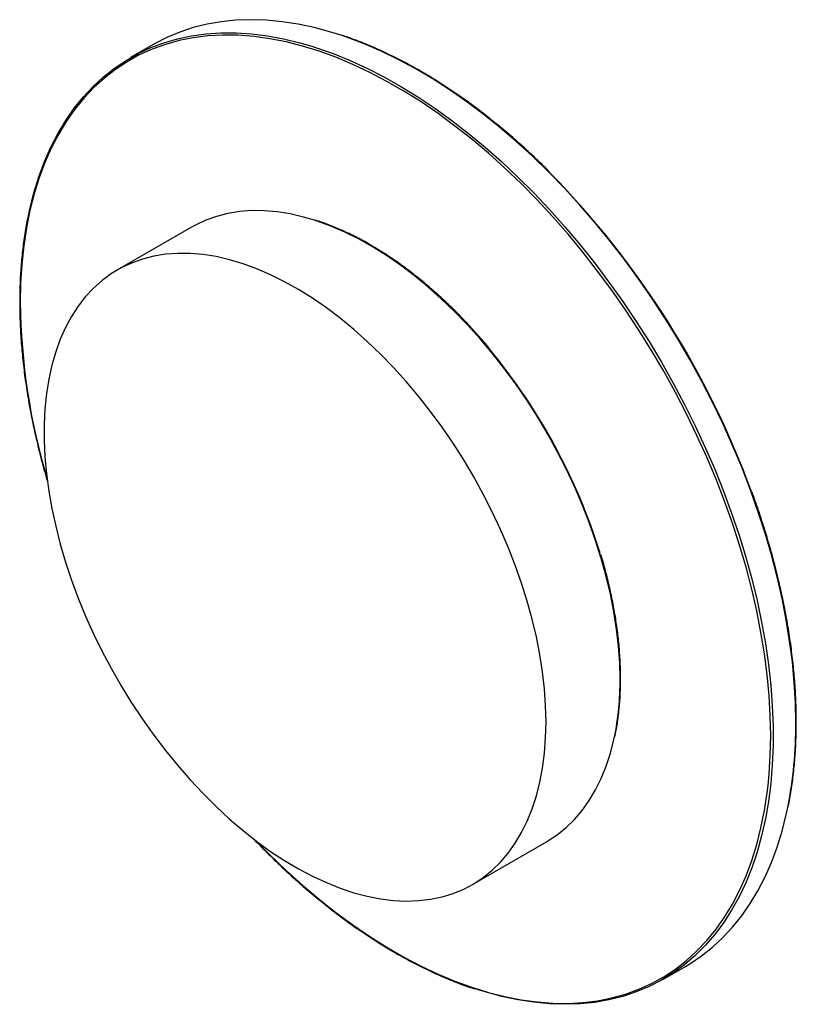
# Paper-space layout '_Isométrica' of a CAD drawing. Header units: millimetres. Extents: x -336 to -118, y -244 to 34.
import ezdxf

# ---------------------------------------------------------------- set-up
doc = ezdxf.new("R2010")
doc.units = ezdxf.units.MM

psp = doc.layouts.new('_Isométrica')

# ---------------------------------------------------------------- linework, layer by layer
at = {"color": 7, "linetype": 'Continuous', "lineweight": 25}
for p, q in [((-298.83, 26.61), (-305.19, 22.94)), ((-287.97, -24.85), (-308.83, -36.9)), ((-208.84, -210.11), (-187.98, -198.06)), ((-155.21, -236.88), (-148.84, -233.2))]:
    psp.add_line(p, q, dxfattribs=at)
at = {"color": 7, "linetype": 'Continuous', "lineweight": 25, "flags": 128}
for points in [[(-245.59, 29.14), (-248.77, 30.15), (-253.41, 31.4), (-257.98, 32.38), (-262.48, 33.08), (-266.9, 33.5), (-271.24, 33.64), (-275.48, 33.5), (-279.61, 33.08), (-283.63, 32.39), (-287.53, 31.41), (-291.3, 30.16), (-294.93, 28.64), (-298.41, 26.85), (-298.83, 26.61)], [(-333.95, -21.61), (-333.57, -19.85), (-332.39, -15.16), (-331, -10.67), (-329.41, -6.37), (-327.61, -2.27), (-325.61, 1.61), (-323.42, 5.27), (-321.04, 8.7), (-318.47, 11.89), (-315.73, 14.84), (-312.81, 17.55), (-309.71, 19.99), (-306.46, 22.18), (-303.05, 24.11), (-299.49, 25.76), (-295.79, 27.15), (-291.96, 28.26), (-288, 29.1), (-283.92, 29.65), (-279.74, 29.93), (-275.45, 29.93), (-271.07, 29.65), (-266.6, 29.09), (-262.06, 28.25), (-257.46, 27.13), (-254.15, 26.17)], [(-125.59, -182.23), (-125.28, -179.05), (-124.95, -173.69), (-124.84, -168.2), (-124.95, -162.58), (-125.28, -156.85), (-125.83, -151.01), (-126.59, -145.08), (-127.57, -139.07), (-128.76, -133), (-130.17, -126.88), (-131.78, -120.71), (-133.59, -114.51), (-135.61, -108.3), (-137.83, -102.09), (-140.23, -95.89), (-142.82, -89.71), (-145.6, -83.57), (-148.55, -77.47), (-151.67, -71.44), (-154.96, -65.48), (-158.4, -59.61), (-161.99, -53.84), (-165.72, -48.18), (-169.59, -42.64), (-173.59, -37.23), (-177.7, -31.97), (-181.92, -26.86), (-186.24, -21.92), (-190.66, -17.16), (-195.15, -12.58), (-199.72, -8.21), (-204.36, -4.03), (-209.05, -0.07), (-213.78, 3.67), (-218.55, 7.18), (-223.34, 10.45), (-228.15, 13.48), (-232.96, 16.26), (-237.77, 18.78), (-242.56, 21.04), (-244.76, 21.99)], [(-253.32, -22.89), (-256.44, -21.98), (-260.2, -21.11), (-263.9, -20.53), (-267.52, -20.22), (-271.04, -20.19), (-274.46, -20.45), (-277.77, -20.99), (-280.96, -21.81), (-284.01, -22.9), (-286.93, -24.27), (-287.97, -24.85)], [(-188.13, -164.32), (-188.24, -159.72), (-188.56, -155.01), (-189.11, -150.2), (-189.87, -145.3), (-190.84, -140.34), (-192.03, -135.33), (-193.42, -130.28), (-195.01, -125.21), (-196.8, -120.14), (-198.78, -115.07), (-200.95, -110.03), (-203.29, -105.04), (-205.81, -100.1), (-208.49, -95.23), (-211.33, -90.45), (-214.31, -85.77), (-217.43, -81.21), (-220.68, -76.78), (-224.05, -72.49), (-227.53, -68.36), (-231.1, -64.41), (-234.76, -60.63), (-238.49, -57.05), (-242.28, -53.67), (-246.13, -50.51), (-250.02, -47.58), (-253.93, -44.88), (-257.86, -42.42), (-261.79, -40.22), (-265.71, -38.27), (-269.61, -36.58), (-273.48, -35.17), (-277.3, -34.02), (-281.06, -33.15), (-284.76, -32.57), (-288.38, -32.26), (-291.9, -32.24), (-295.32, -32.49), (-298.63, -33.03), (-301.82, -33.85), (-304.87, -34.95), (-307.79, -36.32), (-310.55, -37.95), (-313.15, -39.86), (-315.58, -42.02), (-317.84, -44.43), (-319.91, -47.09), (-321.8, -49.98), (-323.49, -53.11), (-324.98, -56.44), (-326.27, -59.99), (-327.35, -63.73), (-328.21, -67.66), (-328.87, -71.76), (-329.3, -76.02), (-329.52, -80.43), (-329.52, -84.97), (-329.3, -89.62), (-328.87, -94.39), (-328.21, -99.24), (-327.35, -104.17), (-326.27, -109.16), (-324.98, -114.19), (-323.49, -119.25), (-321.8, -124.33), (-319.91, -129.4), (-317.84, -134.45), (-315.58, -139.47), (-313.15, -144.44), (-310.55, -149.35), (-307.79, -154.17), (-304.87, -158.91), (-301.82, -163.53), (-298.63, -168.02), (-295.32, -172.38), (-291.9, -176.59), (-288.38, -180.64), (-284.76, -184.51), (-281.06, -188.19), (-277.3, -191.67), (-273.48, -194.94), (-269.61, -197.98), (-265.71, -200.8), (-261.79, -203.38), (-257.86, -205.71), (-253.93, -207.79), (-250.02, -209.61), (-246.13, -211.16), (-242.28, -212.44), (-238.49, -213.45), (-234.76, -214.18), (-231.1, -214.62), (-227.53, -214.79), (-224.05, -214.67), (-220.68, -214.27), (-217.43, -213.6), (-214.31, -212.64), (-211.33, -211.41), (-208.49, -209.9), (-205.81, -208.13), (-203.29, -206.1), (-200.95, -203.81), (-198.78, -201.27), (-196.8, -198.49), (-195.01, -195.48), (-193.42, -192.25), (-192.03, -188.81), (-190.84, -185.16), (-189.87, -181.33), (-189.11, -177.31), (-188.56, -173.13), (-188.24, -168.8), (-188.13, -164.32)], [(-187.98, -198.06), (-187.63, -197.86), (-184.95, -196.09), (-182.43, -194.05), (-180.09, -191.77), (-177.92, -189.23), (-175.94, -186.45), (-174.15, -183.44), (-172.56, -180.21), (-171.17, -176.77), (-169.98, -173.12), (-169.01, -169.29), (-168.89, -168.71)], [(-148.84, -233.2), (-147.58, -232.45), (-144.32, -230.26), (-141.23, -227.81), (-138.31, -225.11), (-135.56, -222.16), (-133, -218.96), (-130.61, -215.53), (-128.42, -211.87), (-126.43, -207.99), (-124.63, -203.9), (-123.04, -199.6), (-121.65, -195.1), (-120.47, -190.42), (-120.03, -188.38)], [(-126.63, -193.16), (-127.4, -196.45), (-128.68, -201.05), (-130.17, -205.45), (-131.87, -209.65), (-133.76, -213.63), (-135.86, -217.41), (-138.15, -220.95), (-140.62, -224.26), (-143.28, -227.34), (-146.11, -230.16), (-149.12, -232.74), (-152.29, -235.06), (-155.63, -237.12), (-159.11, -238.91), (-162.74, -240.43), (-166.51, -241.68), (-170.4, -242.65), (-174.42, -243.35), (-178.56, -243.76), (-182.8, -243.9), (-187.13, -243.76), (-191.56, -243.34), (-196.06, -242.64), (-200.63, -241.66), (-205.27, -240.41), (-208.05, -239.54)]]:
    psp.add_lwpolyline(points, dxfattribs=at)
at = {"color": 8, "linetype": 'Continuous', "lineweight": 25, "flags": 128}
for points in [[(-244.76, 21.99), (-247.33, 23.04), (-252.06, 24.76), (-256.75, 26.22), (-261.38, 27.39), (-265.96, 28.29), (-270.45, 28.9), (-274.87, 29.24), (-279.19, 29.29), (-283.41, 29.06), (-287.52, 28.54), (-291.52, 27.75), (-295.38, 26.68), (-299.12, 25.32), (-302.71, 23.7), (-306.15, 21.8), (-309.44, 19.63), (-312.56, 17.2), (-315.51, 14.52), (-318.28, 11.58), (-320.88, 8.4), (-323.28, 4.97), (-325.5, 1.32), (-327.51, -2.56), (-329.33, -6.66), (-330.94, -10.97), (-332.35, -15.47), (-333.54, -20.17), (-334.52, -25.05), (-335.28, -30.09), (-335.83, -35.3), (-336.16, -40.65), (-336.27, -46.15)], [(-117.77, -164.53), (-117.88, -158.93), (-118.2, -153.22), (-118.74, -147.4), (-119.5, -141.5), (-120.47, -135.52), (-121.65, -129.47), (-123.04, -123.37), (-124.63, -117.23), (-126.43, -111.06), (-128.42, -104.88), (-130.61, -98.69), (-133, -92.51), (-135.56, -86.35), (-138.31, -80.23), (-141.23, -74.15), (-144.32, -68.14), (-147.58, -62.19), (-150.99, -56.33), (-154.54, -50.57), (-158.24, -44.91), (-162.08, -39.37), (-166.04, -33.97), (-170.11, -28.7), (-174.3, -23.59), (-178.59, -18.64), (-182.97, -13.86), (-187.43, -9.27), (-191.97, -4.87), (-196.58, -0.66), (-201.24, 3.33), (-205.94, 7.1), (-210.69, 10.65), (-215.46, 13.96), (-220.24, 17.04), (-225.04, 19.87), (-229.83, 22.45), (-234.61, 24.77), (-239.36, 26.83), (-244.09, 28.62), (-245.59, 29.14)], [(-254.15, 26.17), (-252.8, 25.75), (-248.09, 24.09), (-243.35, 22.16), (-238.58, 19.97), (-233.8, 17.52), (-229, 14.81), (-224.21, 11.86), (-219.43, 8.66), (-214.67, 5.23), (-209.95, 1.57), (-205.27, -2.32), (-200.63, -6.41), (-196.06, -10.72), (-191.56, -15.21), (-187.13, -19.9), (-182.8, -24.77), (-178.56, -29.8), (-174.42, -34.99), (-170.4, -40.33), (-166.51, -45.8), (-162.74, -51.4), (-159.11, -57.11), (-155.63, -62.92), (-152.29, -68.83), (-149.12, -74.81), (-146.11, -80.86), (-143.28, -86.96), (-140.62, -93.1), (-138.15, -99.27), (-135.86, -105.46), (-133.76, -111.64), (-131.87, -117.82), (-130.17, -123.98), (-128.68, -130.1), (-127.4, -136.18), (-126.32, -142.19), (-125.46, -148.14), (-124.81, -154), (-124.38, -159.76), (-124.16, -165.42), (-124.16, -170.95), (-124.38, -176.36), (-124.81, -181.62), (-125.46, -186.73), (-126.32, -191.68), (-126.63, -193.16)], [(-167.27, -152.28), (-167.38, -147.68), (-167.7, -142.97), (-168.25, -138.16), (-169.01, -133.26), (-169.98, -128.3), (-171.17, -123.29), (-172.56, -118.24), (-174.15, -113.17), (-175.94, -108.1), (-177.92, -103.03), (-180.09, -97.99), (-182.43, -93), (-184.95, -88.06), (-187.63, -83.19), (-190.47, -78.41), (-193.45, -73.73), (-196.58, -69.17), (-199.82, -64.74), (-203.19, -60.45), (-206.67, -56.32), (-210.24, -52.36), (-213.9, -48.59), (-217.63, -45.01), (-221.42, -41.63), (-225.27, -38.47), (-229.16, -35.54), (-233.07, -32.84), (-237, -30.38), (-240.93, -28.17), (-244.85, -26.23), (-248.75, -24.54), (-252.62, -23.12), (-253.32, -22.89)], [(-269.89, -197.77), (-265.96, -201.76), (-261.38, -206.14), (-256.75, -210.32), (-252.06, -214.28), (-247.33, -218.02), (-242.56, -221.52), (-237.77, -224.8), (-232.96, -227.82), (-228.15, -230.6), (-223.34, -233.13), (-218.55, -235.39), (-213.78, -237.38), (-209.05, -239.11), (-204.36, -240.56), (-199.72, -241.74), (-195.15, -242.63), (-190.66, -243.25), (-186.24, -243.58), (-181.92, -243.64), (-177.7, -243.4), (-173.59, -242.89), (-169.59, -242.1), (-165.72, -241.02), (-161.99, -239.67), (-158.4, -238.04), (-154.96, -236.14), (-151.67, -233.98), (-148.55, -231.55), (-145.6, -228.86), (-142.82, -225.93), (-140.23, -222.74), (-137.83, -219.32), (-135.61, -215.66), (-133.59, -211.78), (-131.78, -207.68), (-130.17, -203.38), (-128.76, -198.87), (-127.57, -194.18), (-126.59, -189.3), (-125.83, -184.25), (-125.59, -182.23)]]:
    psp.add_lwpolyline(points, dxfattribs=at)
at = {"color": 7, "linetype": 'Continuous', "lineweight": 25}
for centre, radius, start, end in [((-366.15, -185.62), 251.17, 20.0855, 44.4272), ((-333.45, -166.51), 168.08, 17.2432, 39.6099)]:
    psp.add_arc(centre, radius, start, end, dxfattribs=at)
at = {"color": 8, "linetype": 'Continuous', "lineweight": 25}
for centre, radius, start, end in [((-153.83, -43.82), 182.45, 180.73, 196.5951), ((-246.68, -152.76), 79.41, 348.4126, 0.3447), ((-237.76, -165.18), 119.99, 348.8509, 0.3135)]:
    psp.add_arc(centre, radius, start, end, dxfattribs=at)
at = {"color": 7, "linetype": 'Continuous', "lineweight": 25}
for points, knots in [([(-186.92, -9.53), (-187.19, -9.25), (-188.88, -7.52), (-192.04, -4.52), (-196.42, -0.52), (-200.84, 3.27), (-205.31, 6.87), (-209.82, 10.26), (-214.35, 13.45), (-218.9, 16.42), (-223.46, 19.17), (-228.02, 21.7), (-232.57, 23.99), (-237.1, 26.05), (-241.37, 27.79), (-244.11, 28.73), (-245.36, 29.16)], [0, 0, 0, 0, 0.014648, 0.091391, 0.168136, 0.244885, 0.321636, 0.398391, 0.475149, 0.55191, 0.628674, 0.705441, 0.782209, 0.858978, 0.935746, 1, 1, 1, 1]), ([(-334.09, -21.8), (-334.1, -21.86), (-334.46, -23.43), (-334.99, -26.65), (-335.66, -31.47), (-336.11, -36.46), (-336.37, -41.28), (-336.4, -44.48), (-336.41, -45.94)], [0, 0, 0, 0, 0.007965, 0.21306, 0.418174, 0.623301, 0.828436, 1, 1, 1, 1]), ([(-203.98, -59.19), (-204.15, -58.98), (-205.4, -57.43), (-207.82, -54.69), (-211.22, -51), (-214.7, -47.49), (-218.25, -44.14), (-221.85, -40.99), (-225.5, -38.03), (-229.18, -35.27), (-232.89, -32.73), (-236.61, -30.4), (-240.34, -28.29), (-244.06, -26.41), (-247.77, -24.78), (-250.78, -23.6), (-252.53, -23.06), (-253.08, -22.89)], [0, 0, 0, 0, 0.011875, 0.085314, 0.158755, 0.232201, 0.305652, 0.379108, 0.452569, 0.526035, 0.599508, 0.672986, 0.746469, 0.819955, 0.893443, 0.96693, 1, 1, 1, 1]), ([(-336.41, -45.94), (-336.41, -46.87), (-336.39, -49.56), (-336.22, -54.09), (-335.82, -59.56), (-335.23, -65.12), (-334.45, -70.75), (-333.47, -76.45), (-332.3, -82.21), (-330.94, -88.02), (-329.69, -92.85), (-328.82, -95.76), (-328.54, -96.71)], [0, 0, 0, 0, 0.058403, 0.169358, 0.280315, 0.391269, 0.50222, 0.613167, 0.72411, 0.835048, 0.945984, 1, 1, 1, 1]), ([(-126.05, -111.66), (-126.16, -111.29), (-126.84, -108.96), (-128.17, -104.92), (-129.48, -101.26), (-130.09, -99.56)], [0, 0, 0, 0, 0.09215, 0.577522, 1, 1, 1, 1]), ([(-122.72, -123.96), (-122.85, -123.39), (-123.43, -120.88), (-124.53, -116.78), (-125.58, -113.24), (-126.05, -111.66)], [0, 0, 0, 0, 0.140417, 0.615292, 1, 1, 1, 1]), ([(-167.12, -152.08), (-167.13, -151.32), (-167.14, -149.12), (-167.32, -145.4), (-167.71, -140.9), (-168.3, -136.31), (-169.09, -131.66), (-170.06, -126.95), (-171.23, -122.2), (-172.13, -118.87), (-172.69, -117.13), (-172.74, -116.98)], [0, 0, 0, 0, 0.069121, 0.2004278, 0.3317382, 0.4630416, 0.594337, 0.725624, 0.8569028, 0.9881738, 1, 1, 1, 1]), ([(-117.62, -164.32), (-117.63, -163.39), (-117.65, -160.71), (-117.82, -156.18), (-118.22, -150.71), (-118.81, -145.15), (-119.59, -139.51), (-120.57, -133.81), (-121.61, -128.62), (-122.39, -125.32), (-122.72, -123.96)], [0, 0, 0, 0, 0.0728, 0.211105, 0.349413, 0.487718, 0.626018, 0.764313, 0.902603, 1, 1, 1, 1]), ([(-168.75, -168.52), (-168.72, -168.37), (-168.39, -167), (-167.95, -164.24), (-167.46, -160.26), (-167.17, -156.2), (-167.14, -153.43), (-167.12, -152.08)], [0, 0, 0, 0, 0.029239, 0.274909, 0.520624, 0.766365, 1, 1, 1, 1]), ([(-119.89, -188.2), (-119.6, -186.68), (-119.02, -183.6), (-118.38, -178.79), (-117.92, -173.81), (-117.67, -168.99), (-117.64, -165.78), (-117.62, -164.32)], [0, 0, 0, 0, 0.2035649, 0.4111541, 0.6187562, 0.8263655, 1, 1, 1, 1]), ([(-270.56, -197.22), (-270.56, -197.22), (-269.17, -198.72), (-266.31, -201.58), (-262, -205.76), (-257.62, -209.74), (-253.19, -213.54), (-248.72, -217.13), (-244.22, -220.53), (-239.69, -223.71), (-235.14, -226.69), (-230.58, -229.44), (-226.02, -231.96), (-221.47, -234.26), (-216.93, -236.31), (-212.53, -238.11), (-209.66, -239.09), (-208.28, -239.56)], [0, 0, 0, 0, 0.000133, 0.071916, 0.143702, 0.215491, 0.287283, 0.359077, 0.430874, 0.502674, 0.574478, 0.646283, 0.718092, 0.789901, 0.861712, 0.933522, 1, 1, 1, 1])]:
    psp.add_open_spline(points, degree=3, knots=knots, dxfattribs=at)

doc.saveas('drawing.dxf')
